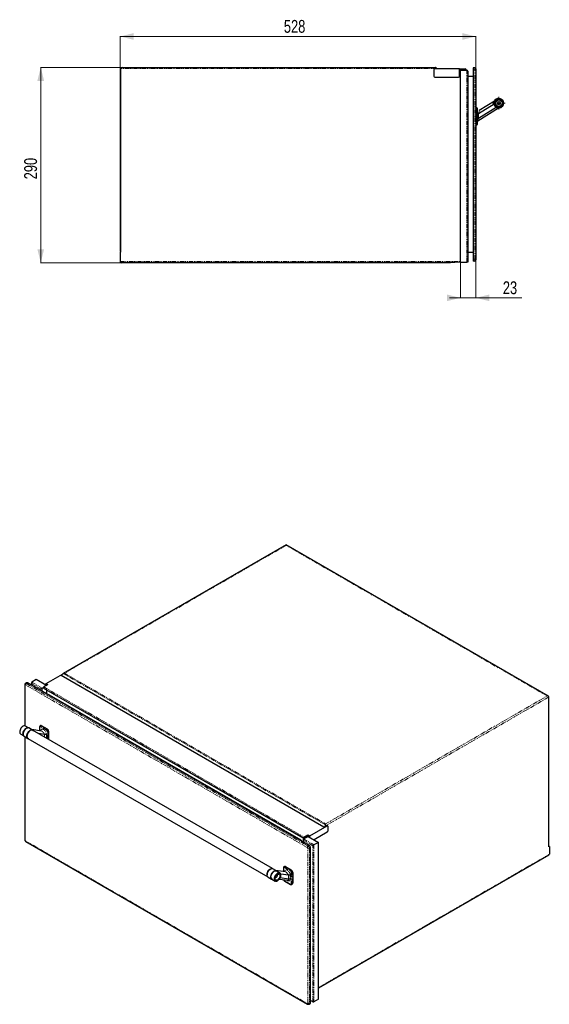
# Model space of a CAD drawing. Header units: millimetres. Extents: x 95 to 1692, y 205 to 1666.
# Tile 2 of 2: x 906 to 1692, y 205 to 1666. Entities that reach past the tile are written whole.
import ezdxf

# ---------------------------------------------------------------- set-up
doc = ezdxf.new("R2010")
doc.units = ezdxf.units.MM
doc.linetypes.add('PHANTOM', pattern=[12.7, 6.35, -1.27, 1.27, -1.27, 1.27, -1.27])
doc.styles.add('SLDTEXTSTYLE0', font='TXT', dxfattribs={"width": 0.75})
doc.dimstyles.new('SLDDIMSTYLE0', dxfattribs={"dimtxt": 19.05, "dimasz": 20, "dimexe": 0, "dimexo": 0.0625, "dimgap": 4.7625, "dimtad": 1, "dimdec": 0, "dimrnd": 1e-09, "dimzin": 12, "dimdsep": 46, "dimtxsty": 'SLDTEXTSTYLE0', "dimsah": 1, "dimcen": 0.09, "dimadec": 0, "dimazin": 3, "dimtfac": 1, "dimtdec": 0, "dimtofl": 0, "dimtmove": 0, "dimatfit": 3, "dimfxl": 1, "dimfrac": 2, "dimtolj": 1, "dimtzin": 12, "dimarcsym": 0})
doc.dimstyles.new('SLDDIMSTYLE1', dxfattribs={"dimtxt": 19.05, "dimasz": 20, "dimexe": 0, "dimexo": 0.0625, "dimgap": 4.7625, "dimtad": 1, "dimdec": 0, "dimrnd": 1e-09, "dimzin": 12, "dimdsep": 46, "dimtxsty": 'SLDTEXTSTYLE0', "dimsah": 1, "dimcen": 0.09, "dimadec": 0, "dimazin": 3, "dimtfac": 1, "dimtdec": 0, "dimtmove": 0, "dimatfit": 0, "dimfxl": 1, "dimfrac": 2, "dimtolj": 1, "dimtzin": 12, "dimarcsym": 0})

# ---------------------------------------------------------------- blocks, each defined once
blk = doc.blocks.new('_D_1')
at = {"color": 7, "linetype": 'Continuous', "lineweight": 18}
for p, q in [((1054.8, 1322.3), (1054.8, 1642.2)), ((1054.8, 1641.6), (1582.6, 1641.6)), ((1582.6, 1593.1), (1582.6, 1642.2))]:
    blk.add_line(p, q, dxfattribs=at)
for points in [[(1054.8, 1641.6), (1074.8, 1636.6), (1074.8, 1646.6)], [(1582.6, 1641.6), (1562.6, 1646.6), (1562.6, 1636.6)]]:
    blk.add_solid(points, dxfattribs=at)
at = {"color": 7, "linetype": 'Continuous', "lineweight": 18, "insert": (1297.6, 1666.1), "char_height": 19.05, "attachment_point": 1, "style": 'SLDTEXTSTYLE0'}
blk.add_mtext('528', dxfattribs=at)
blk = doc.blocks.new('_D_2')
at = {"color": 7, "linetype": 'Continuous', "lineweight": 18}
for p, q in [((1056.4, 1595.6), (936.2, 1595.6)), ((936.8, 1595.6), (936.8, 1305.6)), ((1055.6, 1305.6), (936.2, 1305.6))]:
    blk.add_line(p, q, dxfattribs=at)
for points in [[(936.8, 1595.6), (931.8, 1575.6), (941.8, 1575.6)], [(936.8, 1305.6), (941.8, 1325.6), (931.8, 1325.6)]]:
    blk.add_solid(points, dxfattribs=at)
at = {"color": 7, "linetype": 'Continuous', "lineweight": 18, "insert": (912.2, 1429.5), "char_height": 19.05, "attachment_point": 1, "rotation": 90, "style": 'SLDTEXTSTYLE0'}
blk.add_mtext('290', dxfattribs=at)
blk = doc.blocks.new('_D_3')
at = {"color": 7, "linetype": 'Continuous', "lineweight": 18}
for p, q in [((1559.6, 1305.5), (1559.6, 1253)), ((1582.6, 1310.1), (1582.6, 1253)), ((1559.6, 1253.6), (1543.6, 1253.6)), ((1582.6, 1253.6), (1559.6, 1253.6)), ((1582.6, 1253.6), (1650.8, 1253.6))]:
    blk.add_line(p, q, dxfattribs=at)
for points in [[(1559.6, 1253.6), (1539.6, 1258.6), (1539.6, 1248.6)], [(1582.6, 1253.6), (1602.6, 1248.6), (1602.6, 1258.6)]]:
    blk.add_solid(points, dxfattribs=at)
at = {"color": 7, "linetype": 'Continuous', "lineweight": 18, "insert": (1622.6, 1278.1), "char_height": 19.05, "attachment_point": 1, "style": 'SLDTEXTSTYLE0'}
blk.add_mtext('23', dxfattribs=at)
blk = doc.blocks.new('SW_CENTERMARKSYMBOL_0')
at = {"color": 0, "linetype": 'Continuous', "lineweight": 18}
for p, q in [((-5, 0), (-9.5, 0)), ((0, 0), (-2.5, 0)), ((0, 5), (0, 9.5)), ((0, 0), (0, 2.5)), ((0, 0), (0, -2.5)), ((0, 0), (2.5, 0)), ((5, 0), (9.5, 0)), ((0, -5), (0, -9.5))]:
    blk.add_line(p, q, dxfattribs=at)

msp = doc.modelspace()

# ---------------------------------------------------------------- linework, layer by layer
at = {"color": 7, "linetype": 'Continuous', "lineweight": 25}
for p, q in [((1055.6, 1321.3), (1055.6, 1593.8)), ((1057.4, 1595.6), (1522.6, 1595.6)), ((1558.5, 1593.3), (1521.9, 1593.3)), ((1523.8, 1595.1), (1525.1, 1593.8)), ((1525.6, 1593.3), (1525.1, 1593.8)), ((1558.5, 1582.8), (1558.5, 1593.3)), ((1558.5, 1593.3), (1566.9, 1593.3)), ((1578.6, 1595.1), (1578.6, 1592.1)), ((1580.9, 1595.1), (1578.6, 1595.1)), ((1582.6, 1593.4), (1582.6, 1592.1)), ((1520.4, 1591.8), (1520.4, 1582.8)), ((1521.9, 1581.3), (1557, 1581.3)), ((1558.5, 1591.6), (1566.9, 1591.6)), ((1559.6, 1590.6), (1558.5, 1590.6)), ((1559.6, 1591.5), (1569.1, 1591.5)), ((1559.6, 1306.5), (1559.6, 1591.5)), ((1570.4, 1590.2), (1570.4, 1306.5)), ((1578.6, 1582), (1570.4, 1582)), ((1578.6, 1592.1), (1578.6, 1311.1)), ((1582.6, 1592.1), (1582.6, 1311.1)), ((1583.6, 1536.1), (1582.6, 1536.1)), ((1584.6, 1535.1), (1584.6, 1533.1)), ((1585.5, 1516.2), (1616.4, 1535.5)), ((1586.6, 1520.4), (1612.7, 1536.7)), ((1586.7, 1527.4), (1609.6, 1541.7)), ((1610.1, 1545.5), (1587.6, 1531.5)), ((1584.6, 1533.1), (1584.6, 1513.1)), ((1583.6, 1510.1), (1582.6, 1510.1)), ((1584.6, 1513.1), (1584.6, 1511.1)), ((1054.8, 1321.3), (1055.6, 1321.3)), ((1054.8, 1321.3), (1054.8, 1307.4)), ((1570.4, 1321.2), (1578.6, 1321.2)), ((1544.9, 1305.6), (1056.6, 1305.6)), ((1557.9, 1306.3), (1545, 1305.6)), ((1559.6, 1306.5), (1569.1, 1306.5)), ((1570.4, 1306.5), (1569.1, 1306.5)), ((1578.6, 1311.1), (1578.6, 1308.1)), ((1580.9, 1308.1), (1578.6, 1308.1)), ((1582.6, 1311.1), (1582.6, 1309.8)), ((1301, 886.9), (970.3, 695.9)), ((1690.2, 662.2), (1301, 886.9)), ((1301, 886.2), (1301, 886.9)), ((930.2, 687), (923.5, 683.1)), ((945.4, 678.2), (930.2, 687)), ((944.9, 680.9), (969.3, 695)), ((967, 693), (968.7, 694)), ((1357, 467.9), (967, 693)), ((967.9, 692.6), (969, 694.6)), ((913, 679), (913, 618.2)), ((915.7, 682), (914.1, 681.1)), ((1335.1, 440.6), (917.2, 681.9)), ((923.2, 682.3), (923.2, 678.5)), ((939, 674.2), (941, 675.4)), ((940.9, 674.8), (940.9, 674.3)), ((940.9, 674.3), (1326.2, 451.9)), ((941, 674.3), (1325.8, 452.2)), ((947.4, 679.4), (941.4, 676)), ((944.9, 680.9), (947.4, 679.4)), ((944.9, 678.5), (944.9, 680.9)), ((945.3, 678.3), (946.1, 678.8)), ((945.4, 678.4), (945.4, 679.2)), ((945.4, 679.2), (946.2, 678.7)), ((945.7, 665.5), (945.7, 671.5)), ((948.3, 663.9), (948.6, 664.1)), ((1323.5, 448.4), (950, 663.9)), ((1691, 438.7), (1691, 661.1)), ((918.5, 615.3), (914, 617.9)), ((924.5, 612), (919.2, 615.1)), ((935, 616.4), (935, 610.9)), ((936.6, 618.6), (935.9, 618.1)), ((946.6, 613.5), (938.1, 618.4)), ((907, 605.8), (911.5, 603.2)), ((912.1, 602.8), (917.4, 599.7)), ((913, 602.2), (913, 449.6)), ((917.6, 599.7), (1273.6, 394.2)), ((937.8, 610.5), (923.5, 612.6)), ((1280.6, 406.3), (924.6, 611.8)), ((942.2, 605.5), (933.3, 606.8)), ((948.7, 597.9), (948.7, 609.8)), ((1336, 455.1), (1361.8, 470)), ((1357, 467.9), (1361.3, 470.4)), ((1359, 469.5), (1358.6, 468.8)), ((1359.5, 471.2), (1359.5, 472.7)), ((1362.6, 470.1), (1362, 470.4)), ((1362.9, 469.4), (1362.9, 462.1)), ((1326.9, 450.3), (1333.6, 454.1)), ((1327.4, 453.1), (1333.4, 456.6)), ((1327.4, 451.7), (1333.4, 455.2)), ((1331.9, 454.3), (1332.9, 453.8)), ((1333.4, 456.6), (1336, 455.1)), ((1333.4, 455.2), (1333.4, 456.6)), ((1333.4, 455.2), (1335.4, 454)), ((1333.6, 454.1), (1349, 445.2)), ((1335.3, 453.2), (1335.4, 453.2)), ((1335.4, 453.1), (1335.4, 454)), ((1336, 452.8), (1336, 455.1)), ((1361.8, 460.2), (1342.4, 449)), ((914.8, 446.5), (1332.7, 205.3)), ((1322.6, 447.9), (1322.9, 448)), ((1323.5, 447.4), (1323.5, 448.4)), ((1326.5, 449.4), (1326.5, 445.6)), ((1349, 445.2), (1342.3, 441.4)), ((1349, 212.5), (1349, 445.2)), ((1691.6, 439), (1691, 439.3)), ((1691.6, 439), (1691, 438.7)), ((1691.6, 439), (1691.6, 427.6)), ((1337.3, 207.5), (1337.3, 437)), ((1349, 229.2), (1690.8, 426.6)), ((1298.6, 409.6), (1297.9, 409.1)), ((1300.1, 409.4), (1308.6, 404.5)), ((1286.6, 403), (1281.2, 406.1)), ((1299.8, 401.5), (1285.6, 403.6)), ((1291.6, 399.9), (1286.8, 402.7)), ((1304.3, 396.5), (1292.9, 398.2)), ((1297, 407.4), (1297, 401.9)), ((1310.7, 400.8), (1310.7, 384.5)), ((1274.1, 393.8), (1279.5, 390.7)), ((1279.8, 390.6), (1284.6, 387.8)), ((1290.9, 390.9), (1303.3, 389.1)), ((1304.4, 390.9), (1292, 392.6)), ((1298.9, 387.7), (1307.4, 382.8)), ((1309.4, 382.7), (1310.1, 383.1)), ((1335, 205.2), (1336.6, 206.1)), ((1340.5, 208.6), (1337.3, 210.5)), ((1349, 212.5), (1342.3, 208.6))]:
    msp.add_line(p, q, dxfattribs=at)
at = {"color": 250, "linetype": 'PHANTOM', "lineweight": 18}
for p, q in [((1525.1, 1593.8), (1055.6, 1593.8)), ((1566.9, 1591.6), (1566.9, 1593.3)), ((1580.9, 1592.1), (1580.9, 1595.1)), ((1569.1, 1306.5), (1569.1, 1591.5)), ((1580.9, 1592.1), (1578.6, 1592.1)), ((1580.9, 1311.1), (1580.9, 1592.1)), ((1580.9, 1592.1), (1582.6, 1592.1)), ((1583.6, 1533.1), (1583.6, 1536.1)), ((1583.6, 1533.1), (1582.6, 1533.1)), ((1583.6, 1513.1), (1583.6, 1533.1)), ((1584.6, 1533.1), (1583.6, 1533.1)), ((1586.4, 1520.3), (1586.4, 1520.3)), ((1586.6, 1527.3), (1586.6, 1520.4)), ((1583.6, 1513.1), (1582.6, 1513.1)), ((1583.6, 1513.1), (1584.6, 1513.1)), ((1583.6, 1510.1), (1583.6, 1513.1)), ((1054.8, 1307.4), (1559.4, 1307.4)), ((1580.9, 1311.1), (1578.6, 1311.1)), ((1580.9, 1308.1), (1580.9, 1311.1)), ((1582.6, 1311.1), (1580.9, 1311.1)), ((1301, 886.2), (972.1, 696.4)), ((1688.4, 662.6), (1301, 886.2)), ((1359.5, 471.2), (970.3, 695.9)), ((972.1, 696.4), (1359.5, 472.7)), ((913.5, 678.3), (913.5, 618.2)), ((1332.3, 437.6), (914.4, 678.9)), ((915.6, 680.9), (917.2, 681.9)), ((915.6, 680.9), (1333.5, 439.7)), ((923.5, 683.1), (939, 674.2)), ((937.1, 673.1), (923.5, 681)), ((923.5, 681), (923.5, 678.3)), ((937.1, 670.4), (937.1, 673.1)), ((939, 674.2), (939, 669.3)), ((941.4, 676), (1327.4, 453.1)), ((1322.9, 448), (948.6, 664.1)), ((1691, 661.1), (1359, 469.5)), ((1359.5, 472.7), (1688.4, 662.6)), ((935.3, 616), (935.3, 610.9)), ((945.2, 611.9), (936.7, 616.8)), ((937.4, 618), (938.1, 618.4)), ((937.4, 618), (945.9, 613.1)), ((913.5, 602), (913.5, 448.9)), ((942.3, 601.6), (942.3, 605.6)), ((945.2, 605.7), (945.2, 599.9)), ((945.9, 613.1), (946.6, 613.5)), ((946.6, 599.1), (946.6, 609.4)), ((948, 609.4), (948.7, 609.8)), ((948, 609.4), (948, 598.3)), ((1361.8, 470), (1361.3, 470.4)), ((1327.4, 453.1), (1327.4, 451.7)), ((914.4, 447.3), (1332.3, 206)), ((1322.9, 447.7), (1322.9, 448)), ((1326.9, 450.3), (1342.3, 441.4)), ((1340.5, 440.3), (1326.9, 448.1)), ((1326.9, 448.1), (1326.9, 445.4)), ((1333.5, 439.7), (1335.1, 440.6)), ((1340.5, 208.6), (1340.5, 440.3)), ((1342.3, 441.4), (1342.3, 208.6)), ((1333.2, 206.6), (1333.2, 436)), ((1335.6, 436), (1337.3, 437)), ((1335.6, 436), (1335.6, 206.6)), ((1349, 229.8), (1691.6, 427.6)), ((1299.4, 409), (1300.1, 409.4)), ((1297.3, 401.9), (1297.3, 407)), ((1298.7, 407.8), (1307.2, 402.9)), ((1307.9, 404.1), (1299.4, 409)), ((1304.4, 396.6), (1304.4, 390.9)), ((1307.2, 390.7), (1307.2, 396.7)), ((1307.9, 404.1), (1308.6, 404.5)), ((1308.6, 400.4), (1308.6, 384.1)), ((1310, 400.4), (1310.7, 400.8)), ((1310, 384.1), (1310, 400.4)), ((1307.2, 383.3), (1298.7, 388.2)), ((1304.5, 390.9), (1304.5, 390.8)), ((1310, 384.1), (1310.7, 384.5)), ((1335.6, 206.6), (1337.3, 207.5))]:
    msp.add_line(p, q, dxfattribs=at)
at = {"color": 250, "linetype": 'PHANTOM', "lineweight": 18, "flags": 128}
for points in [[(1587.6, 1531.5), (1587.6, 1531.5), (1587.6, 1531.5), (1587.5, 1531), (1587.4, 1530), (1587.1, 1528.7), (1586.7, 1527.4), (1586.7, 1527.4), (1586.7, 1527.4)], [(1299.8, 401.5), (1299.9, 401.5), (1300.8, 401.1), (1301.2, 400.9), (1302.2, 400), (1303.1, 398.8), (1303.8, 397.6), (1304.3, 396.5), (1304.3, 396.5), (1304.3, 396.5)]]:
    msp.add_lwpolyline(points, dxfattribs=at)
at = {"color": 7, "linetype": 'Continuous', "lineweight": 25, "flags": 128}
for points in [[(914, 617.9), (913.6, 618.1), (912.7, 618.3), (911.6, 618.1), (910.5, 617.6), (909.4, 616.8), (908.4, 615.8), (907.4, 614.6), (906.7, 613.2), (906.1, 611.8), (905.7, 610.4), (905.6, 609)], [(910.4, 606.2), (910.5, 607.6), (910.9, 609), (911.5, 610.4), (912.2, 611.8), (913.2, 613), (914.2, 614), (915.3, 614.8), (916.4, 615.3), (917.5, 615.5), (918.3, 615.4)], [(919.2, 615.1), (918.8, 615.3), (917.8, 615.4), (916.8, 615.2), (915.6, 614.7), (914.5, 614), (913.4, 612.9), (912.5, 611.7), (911.7, 610.3), (911.1, 608.8), (910.7, 607.4), (910.6, 606), (910.7, 604.8), (911.1, 603.8), (911.7, 603), (912.1, 602.8)], [(917.4, 599.7), (917.1, 599.9), (916.5, 600.7), (916.1, 601.7), (916, 602.9), (916.1, 604.3), (916.5, 605.7), (917.1, 607.2), (917.9, 608.6), (918.8, 609.8), (919.9, 610.8), (921, 611.6), (922.1, 612.1), (923.2, 612.3), (924.2, 612.2), (924.9, 611.7), (925.1, 611.5)], [(924.6, 611.8), (923.8, 612.1), (922.8, 612.1), (921.7, 611.8), (920.6, 611.1), (919.5, 610.2), (918.5, 609.1), (917.6, 607.8), (916.9, 606.4), (916.4, 604.9), (916.2, 603.5), (916.2, 602.2), (916.5, 601.1), (917, 600.3), (917.6, 599.7)], [(925.7, 610.5), (925.2, 611.2), (924.5, 611.8), (923.5, 612), (922.5, 611.9), (921.3, 611.5), (920.2, 610.7), (919.1, 609.7), (918.1, 608.5), (917.3, 607.1), (916.7, 605.6), (916.4, 604.1), (916.2, 602.8), (916.4, 601.6), (916.8, 600.6), (917.5, 599.9), (918.4, 599.5), (918.8, 599.4)], [(1274.1, 393.8), (1273.8, 394), (1273.1, 394.8), (1272.8, 395.8), (1272.6, 397), (1272.7, 398.4), (1273.1, 399.8), (1273.7, 401.3), (1274.5, 402.7), (1275.5, 403.9), (1276.6, 405), (1277.7, 405.7), (1278.8, 406.2), (1279.9, 406.4), (1280.8, 406.3), (1281.2, 406.1)], [(1273, 395), (1272.8, 395.4), (1272.6, 396.5), (1272.6, 397.8), (1272.8, 399.2), (1273.3, 400.6), (1274, 402), (1274.9, 403.3), (1275.9, 404.5), (1277, 405.4), (1278.1, 406), (1279.2, 406.4), (1279.6, 406.4)], [(1286.6, 403), (1286.2, 403.2), (1285.2, 403.3), (1284.2, 403.1), (1283.1, 402.6), (1281.9, 401.8), (1280.9, 400.8), (1279.9, 399.6), (1279.1, 398.2), (1278.5, 396.7), (1278.1, 395.3), (1278, 393.9), (1278.1, 392.7), (1278.5, 391.7), (1279.1, 390.9), (1279.9, 390.5), (1280.1, 390.4)], [(1278.8, 391.8), (1278.5, 392.6), (1278.3, 393.8), (1278.4, 395.1), (1278.8, 396.6), (1279.4, 398.1), (1280.2, 399.5), (1281.2, 400.7), (1282.2, 401.7), (1283.4, 402.5), (1284.5, 402.9), (1285.3, 403)], [(1278.4, 393.8), (1278.5, 395.1), (1278.8, 396.6), (1279.4, 398), (1280.2, 399.3), (1281.2, 400.6), (1282.2, 401.6), (1283.3, 402.4), (1284.4, 402.9), (1285.5, 403.1), (1286.4, 402.9), (1286.8, 402.7)], [(1283.2, 391), (1283.3, 389.8), (1283.7, 388.8), (1284.2, 388.1), (1285, 387.6), (1286, 387.5), (1287, 387.7), (1288.1, 388.2), (1289.2, 389), (1290.3, 390), (1291.2, 391.2), (1292, 392.6), (1292.6, 394), (1292.9, 395.4), (1293.1, 396.7), (1292.9, 397.9), (1292.6, 398.9), (1292, 399.7), (1291.2, 400.1), (1290.3, 400.3), (1289.2, 400.1), (1288.1, 399.6), (1287, 398.8), (1286, 397.8), (1285, 396.6), (1284.2, 395.2), (1283.7, 393.8), (1283.3, 392.4), (1283.2, 391)], [(1283.7, 391.2), (1283.8, 392.4), (1284.1, 393.8), (1284.7, 395.2), (1285.5, 396.5), (1286.4, 397.6), (1287.5, 398.6), (1288.5, 399.3), (1289.6, 399.7), (1290.6, 399.7), (1291.4, 399.5), (1292.1, 398.9), (1292.6, 398.1), (1292.8, 397.1), (1292.8, 395.8), (1292.6, 394.5), (1292.1, 393.1), (1291.4, 391.8), (1290.6, 390.5), (1289.6, 389.5), (1288.5, 388.7), (1287.5, 388.1), (1286.4, 387.9), (1285.5, 388), (1284.7, 388.4), (1284.1, 389), (1283.8, 390), (1283.7, 391.2)], [(1284.7, 391.8), (1284.9, 392.9), (1285.2, 394.2), (1285.8, 395.4), (1286.6, 396.5), (1287.5, 397.4), (1288.5, 398), (1289.4, 398.3), (1290.3, 398.3), (1291, 398), (1291.5, 397.3), (1291.8, 396.4), (1291.8, 395.3), (1291.5, 394.1), (1291, 392.8), (1290.3, 391.6), (1289.4, 390.6), (1288.5, 389.9), (1287.5, 389.4), (1286.6, 389.2), (1285.8, 389.4), (1285.2, 389.9), (1284.9, 390.7), (1284.7, 391.8)], [(1287.3, 397.2), (1287.7, 396.8), (1287.8, 396.1), (1287.7, 395.2), (1287.3, 394.3), (1286.7, 393.6), (1286.1, 393), (1285.4, 392.8), (1284.8, 392.9)]]:
    msp.add_lwpolyline(points, dxfattribs=at)
at = {"color": 7, "linetype": 'Continuous', "lineweight": 25}
for radius in [7, 6.5, 5, 2.5]:
    msp.add_circle((1616.6, 1542.6), radius, dxfattribs=at)
for centre, radius, start, end in [((1057.4, 1593.8), 1.8, 90, 180), ((1521.9, 1591.8), 1.5, 90, 180), ((1522.6, 1593.8), 1.8, 45, 90), ((1566.9, 1591.6), 1.7, 30, 90), ((1580.9, 1593.4), 1.7, 0, 90), ((1521.9, 1582.8), 1.5, 180, 270), ((1557, 1582.8), 1.5, 270, 0), ((1566.9, 1593.3), 1.7, 270, 330), ((1569.1, 1590.2), 1.3, 0, 90), ((1616.6, 1542.6), 7.1, 243.0068, 180.9932), ((1583.6, 1535.1), 1, 0, 90), ((1583.6, 1511.1), 1, 270, 0), ((1586.6, 1514.5), 2, 121.9938, 180), ((1056.6, 1307.4), 1.8, 180, 270), ((1544.9, 1307.4), 1.8, 270, 273.2426), ((1557.8, 1308.1), 1.8, 336.0425, 0), ((1580.9, 1309.8), 1.7, 270, 0), ((916.4, 680.7), 1.51, 54.3824, 114.3071), ((921, 605.8), 10.5, 121.7777, 178.2277), ((937.2, 617.2), 1.51, 54.3824, 114.3071), ((909, 608.6), 3.44, 173.6038, 235.084), ((914.2, 606), 3.86, 176.058, 222.5066), ((944.1, 609.6), 4.61, 2.6055, 57.3945), ((1361.7, 469.8), 0.754, 65.6929, 125.6176), ((1362.2, 469.5), 0.655, 350.786, 129.2033), ((1360.6, 462.2), 2.31, 302.6055, 357.3945), ((1332.7, 436.8), 4.61, 2.6055, 57.3945), ((1299.3, 408.2), 1.51, 54.3824, 114.3071), ((1283.1, 396.8), 10.5, 121.7958, 178.2096), ((1306.1, 400.6), 4.61, 2.6055, 57.3945), ((1281.8, 393.4), 3.44, 173.6038, 235.084), ((1309.3, 384.3), 1.44, 304.0564, 7.2558), ((1335.8, 207.4), 1.48, 305.0133, 6.2988), ((1341.4, 210.4), 2, 242.6097, 297.3903)]:
    msp.add_arc(centre, radius, start, end, dxfattribs=at)
at = {"color": 250, "linetype": 'PHANTOM', "lineweight": 18}
for centre, radius, start, end in [((913.8, 679.1), 0.855, 185.7106, 245.624), ((914.1, 678.4), 0.568, 50.7967, 189.214), ((914.7, 679.8), 1.48, 53.6798, 115.2594), ((917, 678.7), 2.61, 122.6055, 177.3945), ((935.5, 616.4), 0.479, 184.0392, 247.2627), ((936.1, 616.1), 0.873, 50.7967, 189.214), ((936.5, 616.8), 1.48, 53.6724, 115.3403), ((938.2, 616.7), 1.54, 122.6055, 177.3945), ((946.7, 611.8), 1.54, 122.6055, 177.3945), ((943.5, 609.3), 3.07, 2.6055, 57.3945), ((943.4, 609.2), 4.61, 2.6055, 57.3945), ((947.3, 610.8), 1.54, 242.6097, 297.3903), ((913.8, 449.7), 0.855, 185.6948, 245.6253), ((915.5, 449), 2, 182.6055, 237.3945), ((915.2, 447.2), 0.815, 172.7442, 235.9436), ((1334.9, 437.5), 2.61, 122.6055, 177.3945), ((1331, 435.8), 4.61, 2.6055, 57.3945), ((1331.2, 435.9), 2, 2.6055, 57.3945), ((1334.4, 438.3), 2.61, 242.6097, 297.3903), ((1298.5, 407.8), 1.51, 54.4295, 113.769), ((1297.5, 407.4), 0.479, 184.0392, 247.2627), ((1298.2, 407.1), 0.873, 50.7967, 189.214), ((1300.3, 407.7), 1.54, 122.6055, 177.3945), ((1308.7, 402.8), 1.54, 122.6055, 177.3945), ((1305.6, 400.3), 3.07, 2.6055, 57.3945), ((1305.4, 400.2), 4.61, 2.6055, 57.3945), ((1309.3, 401.8), 1.54, 242.6097, 297.3903), ((1300.4, 390.8), 3.15, 195.4165, 236.9153), ((1299.2, 388.1), 0.493, 173.7012, 234.9867), ((1307.8, 384), 0.873, 230.7967, 9.214), ((1307.7, 383.2), 0.503, 174.3802, 234.2952), ((1309.3, 385.5), 1.54, 242.6097, 297.3903), ((1308.6, 383.9), 1.47, 304.4711, 6.3483), ((1332.7, 206.5), 0.568, 230.7967, 9.214), ((1333.1, 205.9), 0.815, 172.7412, 235.9729), ((1334.4, 208.9), 2.61, 242.6097, 297.3903), ((1334.1, 206.4), 1.51, 305.9642, 5.5972)]:
    msp.add_arc(centre, radius, start, end, dxfattribs=at)
at = {"color": 7, "linetype": 'Continuous', "lineweight": 25}
for centre, major_axis, ratio, start_param, end_param in [((970.3, 693.9), (1.27, 2.2), 0.577335, 0.785439, 1.570837), ((972.1, 694.9), (2.55, 0), 0.577382, 1.570796, 2.356194), ((924.5, 681.5), (-0.92, 1.59), 0.577335, 6.283145, 7.853941), ((938.1, 673.7), (1.3, 0.75), 0.00007, 0.785358, 2.356154), ((942.6, 673.9), (-1.2, 2.08), 0.577335, 6.283145, 7.330342), ((942.6, 675.3), (1.7, 0.98), 0.00007, 2.879753, 3.141633), ((950, 661.6), (-1.41, 2.45), 0.577335, 5.497828, 6.283145), ((1688.4, 661.1), (2.55, 0), 0.577382, 0, 1.570796), ((1357.7, 470.2), (1.27, 2.2), 0.577335, 4.71243, 5.497828), ((1326.2, 452.4), (1.7, 0.98), 0.00007, 0.785358, 1.832555), ((1321.5, 447.2), (2, 1.15), 0.00007, 0.000041, 0.785358), ((1326.2, 453.8), (-1.2, 2.08), 0.577335, 2.094354, 3.141552), ((1327.8, 448.7), (-0.92, 1.59), 0.577335, 6.283145, 7.853941), ((1341.4, 440.8), (1.3, 0.75), 0.00007, 0.785358, 2.356154), ((1689, 427.6), (2.55, 0), 0.577382, 5.497706, 6.283185)]:
    msp.add_ellipse(centre, major_axis=major_axis, ratio=ratio, start_param=start_param, end_param=end_param, dxfattribs=at)
for points, knots in [([(1609.7, 1541.8), (1609.7, 1541.8), (1609.7, 1541.8), (1609.7, 1541.8), (1609.7, 1541.8), (1609.6, 1541.8), (1609.6, 1541.9), (1609.6, 1542), (1609.6, 1542), (1609.5, 1542.2), (1609.5, 1542.3), (1609.5, 1542.5)], [0, 0, 0, 0, 0.0625, 0.0625, 0.125, 0.125, 0.25, 0.25, 0.5, 0.5, 1, 1, 1, 1]), ([(1586.6, 1527.3), (1586.4, 1527.3), (1586.3, 1527.3), (1586.1, 1527.3), (1585.9, 1527.4), (1585.7, 1527.4), (1585.6, 1527.4), (1585.4, 1527.4), (1585.3, 1527.4), (1585, 1527.4), (1584.8, 1527.4), (1584.6, 1527.4), (1584.6, 1527.5), (1584.6, 1527.5)], [0, 0, 0, 0, 0.125, 0.125, 0.25, 0.25, 0.375, 0.375, 0.5, 0.5, 0.75, 0.75, 1, 1, 1, 1]), ([(1586.4, 1520.3), (1586.3, 1520.3), (1586.2, 1520.3), (1585.9, 1520.3), (1585.8, 1520.3), (1585.6, 1520.3), (1585.5, 1520.3), (1585.3, 1520.3), (1585.2, 1520.3), (1585, 1520.3), (1584.9, 1520.3), (1584.8, 1520.3), (1584.8, 1520.3), (1584.7, 1520.2), (1584.6, 1520.2), (1584.6, 1520.2), (1584.6, 1520.2), (1584.6, 1520.2)], [0, 0, 0, 0, 0.125, 0.125, 0.25, 0.25, 0.375, 0.375, 0.5, 0.5, 0.625, 0.625, 0.75, 0.75, 0.875, 0.875, 1, 1, 1, 1]), ([(1559.4, 1307.4), (1559.4, 1307.2), (1559.3, 1307.1), (1559.1, 1306.8), (1558.9, 1306.7), (1558.7, 1306.5), (1558.5, 1306.5), (1558.2, 1306.4), (1558, 1306.3), (1557.9, 1306.3)], [0, 0, 0, 0, 0.25, 0.25, 0.5, 0.5, 0.75, 0.75, 1, 1, 1, 1]), ([(914.1, 681.1), (913.9, 681), (913.6, 680.7), (913.2, 680.1), (913, 679.5), (913, 679.1), (913, 679)], [0, 0, 0, 0, 0.251661, 0.559089, 0.855159, 1, 1, 1, 1]), ([(935.9, 618.1), (935.7, 618), (935.4, 617.8), (935, 617.1), (935, 616.6), (935, 616.4)], [0, 0, 0, 0, 0.2830658, 0.6162804, 1, 1, 1, 1]), ([(942.3, 605.6), (942.4, 605.6), (942.5, 605.7), (942.8, 605.7), (942.9, 605.8), (943.1, 605.8), (943.2, 605.9), (943.5, 605.9), (943.6, 605.9), (944, 605.9), (944.3, 605.9), (944.8, 605.8), (945, 605.7), (945.2, 605.7)], [0, 0, 0, 0, 0.125, 0.125, 0.25, 0.25, 0.375, 0.375, 0.5, 0.5, 0.75, 0.75, 1, 1, 1, 1]), ([(913, 449.6), (913, 449.4), (913, 448.9), (913.3, 448.1), (913.8, 447.3), (914.4, 446.8), (914.7, 446.6), (914.8, 446.5)], [0, 0, 0, 0, 0.1687043, 0.4164742, 0.6760559, 0.9268524, 1, 1, 1, 1]), ([(1298, 409.1), (1297.8, 409), (1297.4, 408.8), (1297.1, 408.1), (1297, 407.6), (1297, 407.4)], [0, 0, 0, 0, 0.290792, 0.620416, 1, 1, 1, 1]), ([(1304.4, 396.6), (1304.5, 396.6), (1304.6, 396.7), (1304.8, 396.7), (1304.9, 396.8), (1305.1, 396.8), (1305.3, 396.9), (1305.5, 396.9), (1305.7, 396.9), (1306.1, 396.9), (1306.3, 396.9), (1306.8, 396.8), (1307, 396.7), (1307.2, 396.7)], [0, 0, 0, 0, 0.125, 0.125, 0.25, 0.25, 0.375, 0.375, 0.5, 0.5, 0.75, 0.75, 1, 1, 1, 1]), ([(1297.2, 390), (1297.2, 389.9), (1297.4, 389.4), (1297.8, 388.7), (1298.3, 388.1), (1298.8, 387.8), (1298.9, 387.7)], [0, 0, 0, 0, 0.1368297, 0.458822, 0.7866395, 1, 1, 1, 1]), ([(1304.5, 390.9), (1304.6, 390.9), (1304.7, 391), (1304.9, 391), (1305, 391.1), (1305.3, 391.1), (1305.4, 391.1), (1305.6, 391.1), (1305.7, 391.1), (1306, 391.1), (1306.1, 391.1), (1306.4, 391.1), (1306.5, 391), (1306.7, 391), (1306.8, 390.9), (1307, 390.8), (1307.1, 390.8), (1307.2, 390.7)], [0, 0, 0, 0, 0.125, 0.125, 0.25, 0.25, 0.375, 0.375, 0.5, 0.5, 0.625, 0.625, 0.75, 0.75, 0.875, 0.875, 1, 1, 1, 1]), ([(1307.4, 382.8), (1307.6, 382.7), (1307.9, 382.5), (1308.6, 382.5), (1309.1, 382.5), (1309.4, 382.7), (1309.4, 382.7)], [0, 0, 0, 0, 0.242446, 0.596869, 0.932795, 1, 1, 1, 1]), ([(1332.7, 205.3), (1332.9, 205.2), (1333.3, 205), (1334, 204.9), (1334.7, 205), (1334.9, 205.2), (1335, 205.2)], [0, 0, 0, 0, 0.27308, 0.591123, 0.905836, 1, 1, 1, 1])]:
    msp.add_open_spline(points, degree=3, knots=knots, dxfattribs=at)
at = {"color": 250, "linetype": 'PHANTOM', "lineweight": 18}
for points, knots in [([(1586.4, 1520.3), (1586.4, 1520.3), (1586.4, 1520.1), (1586.2, 1519.4), (1585.9, 1518.2), (1585.7, 1517.1), (1585.5, 1516.3), (1585.5, 1516.2), (1585.5, 1516.2)], [0, 0, 0, 0, 0.0000095, 0.1077472, 0.3451316, 0.5683838, 0.784669, 1, 1, 1, 1]), ([(936.7, 610.6), (936.7, 610.7), (936.7, 610.8), (936.8, 611.1), (936.8, 611.2), (936.9, 611.6), (937, 611.9), (937.2, 612.3), (937.4, 612.5), (937.6, 612.7), (937.7, 612.8), (937.8, 612.9), (937.9, 613), (938.2, 613.2), (938.4, 613.2), (938.9, 613.3), (939.1, 613.3), (939.6, 613.3), (939.9, 613.2), (940.4, 613.1), (940.7, 612.9), (941.2, 612.6), (941.5, 612.4), (941.9, 612.1), (942, 612), (942.2, 611.8), (942.4, 611.6), (942.7, 611.2), (943, 611), (943.4, 610.4), (943.6, 610), (944, 609.4), (944.2, 609.1), (944.5, 608.4), (944.6, 608), (944.9, 607.3), (944.9, 607), (945.1, 606.5), (945.1, 606.3), (945.1, 606), (945.2, 605.8), (945.2, 605.7)], [0, 0, 0, 0, 0.03125, 0.03125, 0.0625, 0.0625, 0.125, 0.125, 0.1875, 0.1875, 0.21875, 0.21875, 0.25, 0.25, 0.3125, 0.3125, 0.375, 0.375, 0.4375, 0.4375, 0.5, 0.5, 0.5625, 0.5625, 0.59375, 0.59375, 0.625, 0.625, 0.6875, 0.6875, 0.75, 0.75, 0.8125, 0.8125, 0.875, 0.875, 0.9375, 0.9375, 0.96875, 0.96875, 1, 1, 1, 1]), ([(942.2, 605.5), (942.2, 605.5), (942.2, 605.7), (942, 606.2), (941.5, 607.2), (940.7, 608.4), (939.8, 609.4), (939, 610), (938.3, 610.4), (938, 610.4), (937.8, 610.5)], [0, 0, 0, 0, 0.000008, 0.087626, 0.28068, 0.462242, 0.638137, 0.813267, 0.879746, 1, 1, 1, 1]), ([(1307.2, 396.7), (1307.2, 396.8), (1307.2, 397), (1307.1, 397.3), (1307.1, 397.5), (1307, 398), (1306.9, 398.3), (1306.7, 399), (1306.5, 399.4), (1306.3, 399.9), (1306.2, 400), (1306.1, 400.4), (1306, 400.6), (1305.7, 401), (1305.5, 401.4), (1305, 402), (1304.8, 402.2), (1304.3, 402.8), (1304, 403), (1303.5, 403.4), (1303.2, 403.6), (1302.7, 403.9), (1302.4, 404.1), (1302, 404.2), (1301.9, 404.2), (1301.7, 404.3), (1301.5, 404.3), (1301.2, 404.3), (1300.9, 404.3), (1300.5, 404.2), (1300.3, 404.2), (1299.9, 404), (1299.7, 403.8), (1299.4, 403.5), (1299.3, 403.3), (1299, 402.9), (1298.9, 402.6), (1298.8, 402.3), (1298.8, 402.1), (1298.8, 401.8), (1298.7, 401.7), (1298.7, 401.6)], [0, 0, 0, 0, 0.03125, 0.03125, 0.0625, 0.0625, 0.125, 0.125, 0.1875, 0.1875, 0.21875, 0.21875, 0.25, 0.25, 0.3125, 0.3125, 0.375, 0.375, 0.4375, 0.4375, 0.5, 0.5, 0.5625, 0.5625, 0.59375, 0.59375, 0.625, 0.625, 0.6875, 0.6875, 0.75, 0.75, 0.8125, 0.8125, 0.875, 0.875, 0.9375, 0.9375, 0.96875, 0.96875, 1, 1, 1, 1]), ([(1301.9, 389.3), (1302.1, 389.1), (1302.5, 388.8), (1303.3, 388.3), (1304.3, 387.9), (1305.6, 388), (1306.5, 388.6), (1307.1, 389.6), (1307.2, 390.4), (1307.2, 390.7)], [0, 0, 0, 0, 0.086697, 0.142647, 0.3265387, 0.5103037, 0.6980324, 0.8950496, 1, 1, 1, 1]), ([(1304.5, 390.8), (1304.5, 390.8), (1304.5, 390.7), (1304.6, 390.2), (1304.5, 389.6), (1304, 389.1), (1303.5, 389.1), (1303.3, 389.1)], [0, 0, 0, 0, 0.000012, 0.13962, 0.447224, 0.736516, 1, 1, 1, 1])]:
    msp.add_open_spline(points, degree=3, knots=knots, dxfattribs=at)
at = {"color": 7, "linetype": 'Continuous', "lineweight": 25}
for points in [[(1586.6, 1520.4), (1586.5, 1520.3), (1586.5, 1520.3), (1586.4, 1520.3)], [(1586.7, 1527.4), (1586.7, 1527.4), (1586.6, 1527.3), (1586.6, 1527.3)], [(942.3, 605.6), (942.3, 605.5), (942.3, 605.5), (942.2, 605.5)], [(1304.3, 396.5), (1304.3, 396.5), (1304.3, 396.5), (1304.4, 396.6)], [(1304.4, 390.9), (1304.4, 390.9), (1304.4, 390.9), (1304.5, 390.9)]]:
    msp.add_open_spline(points, degree=3, dxfattribs=at)

# ---------------------------------------------------------------- block references
at = {"color": 7, "linetype": 'Continuous', "lineweight": 18}
msp.add_blockref('SW_CENTERMARKSYMBOL_0', (1616.6, 1542.6), dxfattribs=at)

# ---------------------------------------------------------------- dimensions: what is measured, and where the dimension line sits
for base, p1, p2, dimstyle, picture, middle in [((1582.6, 1641.6), (1054.8, 1321.3), (1582.6, 1592.1), 'SLDDIMSTYLE0', '_D_1', (1318.7, 1641.6)), ((1559.6, 1253.6), (1582.6, 1311.1), (1559.6, 1306.5), 'SLDDIMSTYLE1', '_D_3', (1636.7, 1253.6))]:
    dim = msp.add_linear_dim(base=base, p1=p1, p2=p2, dimstyle=dimstyle, dxfattribs=at)
    dim.commit()
    dim.dimension.update_dxf_attribs({"geometry": picture, "text_midpoint": middle, "dimtype": 160})
dim = msp.add_linear_dim(base=(936.8, 1305.6), p1=(1057.4, 1595.6), p2=(1056.6, 1305.6), angle=90, dimstyle='SLDDIMSTYLE0', dxfattribs=at)
dim.commit()
dim.dimension.update_dxf_attribs({"geometry": '_D_2', "text_midpoint": (936.8, 1450.6), "dimtype": 160})

doc.saveas('drawing.dxf')
